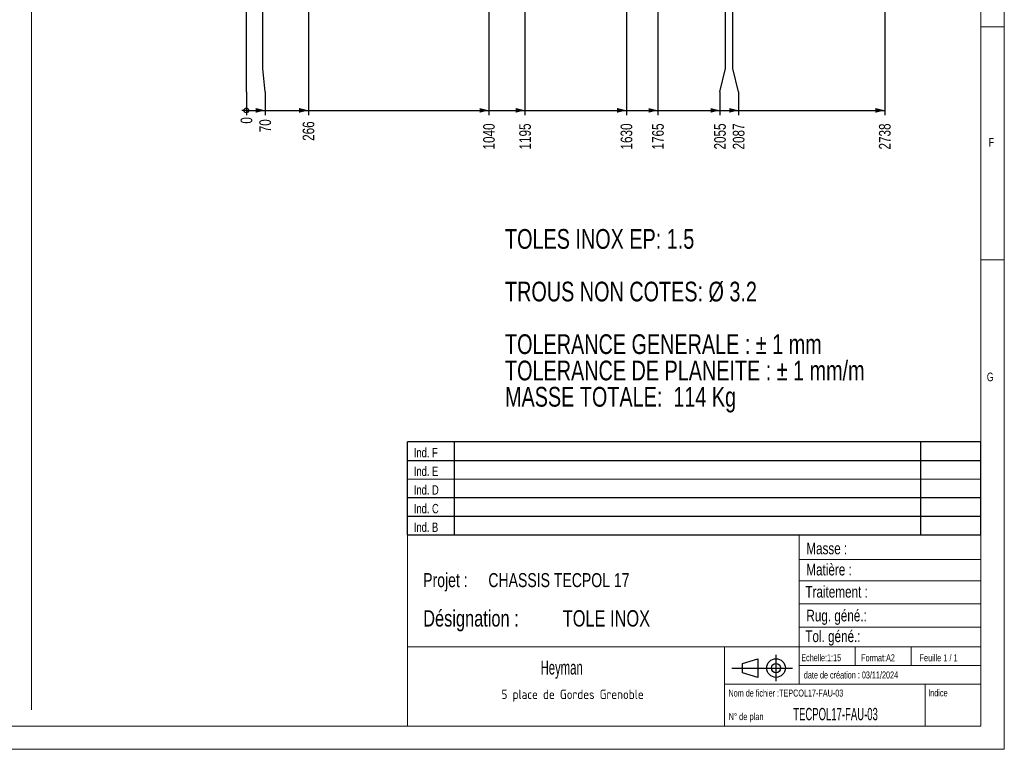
# Model space of a CAD drawing. Header units: millimetres. Extents: x 5 to 589, y 5 to 415.
# Tile 9 of 12: x 378 to 589, y 5 to 162. Entities that reach past the tile are written whole.
import ezdxf

# ---------------------------------------------------------------- set-up
doc = ezdxf.new("R2010")
doc.units = ezdxf.units.MM
doc.layers.add('COTES', color=1, linetype='Continuous')
doc.layers.add('NOTES', color=6, linetype='Continuous')
doc.styles.add('SLDTEXTSTYLE0', font='TXT', dxfattribs={"width": 0.75})
doc.styles.add('SLDTEXTSTYLE2', font='TXT', dxfattribs={"width": 0.617423})
doc.styles.add('SLDTEXTSTYLE3', font='TXT', dxfattribs={"width": 0.7})
doc.styles.add('SLDTEXTSTYLE4', font='ISOCP3', dxfattribs={"width": 0.96})
doc.styles.add('SLDTEXTSTYLE5', font='TXT', dxfattribs={"width": 0.605})
doc.styles.add('SLDTEXTSTYLE6', font='TXT', dxfattribs={"width": 0.692308})
doc.styles.add('SLDTEXTSTYLE7', font='TXT', dxfattribs={"width": 0.576545})
doc.dimstyles.new('SLDDIMSTYLE0', dxfattribs={"dimtxt": 2.5, "dimasz": 0.333333, "dimexe": 0, "dimexo": 0.0625, "dimtad": 0, "dimtih": 1, "dimtoh": 1, "dimdec": 0, "dimlfac": 20, "dimrnd": 1e-09, "dimdsep": 46, "dimtxsty": 'SLDTEXTSTYLE0', "dimblk1": 'ORIGIN', "dimblk2": 'ORIGIN', "dimsah": 1, "dimcen": 0.09, "dimadec": 0, "dimazin": 2, "dimtfac": 1, "dimtdec": 0, "dimtofl": 0, "dimtmove": 0, "dimatfit": 3, "dimldrblk": 'ORIGIN', "dimfxl": 1, "dimfrac": 2, "dimtolj": 1, "dimtzin": 12, "dimarcsym": 0})
doc.dimstyles.new('SLDDIMSTYLE1', dxfattribs={"dimtxt": 2.5, "dimasz": 2, "dimexe": 0, "dimexo": 0.0625, "dimtad": 0, "dimtih": 1, "dimtoh": 1, "dimdec": 0, "dimlfac": 20, "dimrnd": 1e-09, "dimzin": 12, "dimdsep": 46, "dimtxsty": 'SLDTEXTSTYLE0', "dimsah": 1, "dimcen": 0.09, "dimadec": 0, "dimazin": 3, "dimtfac": 1, "dimtdec": 0, "dimtofl": 0, "dimtmove": 0, "dimatfit": 3, "dimfxl": 1, "dimfrac": 2, "dimtolj": 1, "dimtzin": 12, "dimarcsym": 0})

# ---------------------------------------------------------------- blocks, each defined once
blk = doc.blocks.new('TAB MODIFS')
for p, q in [((123, 20), (0, 20)), ((0, 0), (0, 20)), ((10, 20), (10, 0)), ((110, 20), (110, 0)), ((123, 0), (123, 20)), ((0, 16), (123, 16)), ((0, 8), (123, 8)), ((0, 4), (123, 4)), ((0, 0), (123, 0))]:
    blk.add_line(p, q)
at = {"color": 7, "linetype": 'Continuous', "lineweight": 18}
blk.add_line((0, 12), (123, 12), dxfattribs=at)
at = {"color": 7}
for tag in ['AUTOATTR0', 'AUTOATTR1', 'AUTOATTR2', 'AUTOATTR3', 'AUTOATTR4', 'AUTOATTR5', 'AUTOATTR6', 'AUTOATTR7', 'AUTOATTR8', 'AUTOATTR9']:
    blk.add_attdef(tag, (0, 0), '', height=1, dxfattribs=at)
at = {"layer": 'NOTES', "color": 211, "char_height": 2, "attachment_point": 1, "style": 'SLDTEXTSTYLE0'}
for s, insert in [('Ind. F', (1.36, 18.66)), ('Ind. E', (1.36, 14.66)), ('Ind. D', (1.36, 10.66)), ('Ind. C', (1.36, 6.66)), ('Ind. B', (1.36, 2.66))]:
    blk.add_mtext(s, dxfattribs=dict(at, insert=insert))
blk = doc.blocks.new('Bloc2')
for p, q in [((2.32, 3.8), (5.55, 4.8)), ((5.55, 4.8), (5.55, 0.8)), ((9.48, 0), (9.48, 5.6)), ((0, 2.8), (12.98, 2.8)), ((2.32, 1.8), (2.32, 3.8)), ((5.55, 0.8), (2.32, 1.8))]:
    blk.add_line(p, q)
for radius in [2, 1]:
    blk.add_circle((9.48, 2.8), radius)
blk = doc.blocks.new('SW_NOTE_0')
at = {"layer": 'NOTES', "color": 0, "char_height": 4.2333, "attachment_point": 1, "style": 'SLDTEXTSTYLE0'}
for s, insert in [('TOLES INOX EP: 1.5', (0, 5.46)), ('TROUS NON COTES: Ø 3.2', (0, -5.83)), ('TOLERANCE GENERALE : ± 1 mm', (0, -17.12)), ('TOLERANCE DE PLANEITE : ± 1 mm/m', (0, -22.77)), ('MASSE TOTALE:  114 Kg', (0, -28.41))]:
    blk.add_mtext(s, dxfattribs=dict(at, insert=insert))
blk = doc.blocks.new('SW_NOTE_1')
at = {"layer": 'NOTES', "color": 0, "char_height": 3.5, "attachment_point": 1, "style": 'SLDTEXTSTYLE0'}
for s, insert in [('Désignation :', (0, 4.51)), ('TOLE INOX', (29.93, 4.51))]:
    blk.add_mtext(s, dxfattribs=dict(at, insert=insert))
blk = doc.blocks.new('SW_NOTE_2')
at = {"layer": 'NOTES', "color": 0, "char_height": 3, "attachment_point": 1, "style": 'SLDTEXTSTYLE0'}
for s, insert in [('Projet :', (0, 3.87)), ('CHASSIS TECPOL 17', (13.98, 3.87))]:
    blk.add_mtext(s, dxfattribs=dict(at, insert=insert))
blk = doc.blocks.new('SW_NOTE_3')
at = {"layer": 'NOTES', "color": 0, "insert": (16.91, 2.58), "char_height": 2, "attachment_point": 2, "style": 'SLDTEXTSTYLE4'}
blk.add_mtext('5 place de Gordes Grenoble', dxfattribs=at)
blk = doc.blocks.new('_Origin')
at = {"color": 0, "linetype": 'ByBlock', "lineweight": -2}
blk.add_line((0, 0), (-1, 0), dxfattribs=at)
blk.add_circle((0, 0), 0.5, dxfattribs=at)
blk = doc.blocks.new('_D_14')
at = {"layer": 'COTES', "color": 1, "transparency": 16777216}
for p, q in [((426.45, 151.08), (426.45, 164.11)), ((426.45, 146.08), (426.45, 151.08)), ((426.45, 146.08), (426.45, 141.08))]:
    blk.add_line(p, q, dxfattribs=at)
blk.add_blockref('_Origin', (426.45, 142.08), dxfattribs=at)
at = {"layer": 'COTES', "color": 1, "transparency": 16777216, "insert": (425.21, 139.23), "char_height": 2.5, "attachment_point": 1, "rotation": 90, "style": 'SLDTEXTSTYLE0'}
blk.add_mtext('0', dxfattribs=at)
blk = doc.blocks.new('_D_15')
at = {"layer": 'COTES', "color": 1, "transparency": 16777216}
for p, q in [((429.95, 151.08), (429.95, 222.96)), ((430.46, 146.08), (429.95, 151.08)), ((430.46, 146.08), (430.46, 141.08)), ((426.45, 142.08), (430.46, 142.08))]:
    blk.add_line(p, q, dxfattribs=at)
blk.add_solid([(430.46, 142.08), (428.46, 142.58), (428.46, 141.58)], dxfattribs=at)
at = {"layer": 'COTES', "color": 1, "transparency": 16777216, "insert": (429.22, 137.38), "char_height": 2.5, "attachment_point": 1, "rotation": 90, "style": 'SLDTEXTSTYLE0'}
blk.add_mtext('70', dxfattribs=at)
blk = doc.blocks.new('_D_16')
at = {"layer": 'COTES', "color": 1, "transparency": 16777216}
for p, q in [((439.75, 206.46), (439.75, 141.08)), ((430.46, 142.08), (439.75, 142.08))]:
    blk.add_line(p, q, dxfattribs=at)
blk.add_solid([(439.75, 142.08), (437.75, 142.58), (437.75, 141.58)], dxfattribs=at)
at = {"layer": 'COTES', "color": 1, "transparency": 16777216, "insert": (438.51, 135.54), "char_height": 2.5, "attachment_point": 1, "rotation": 90, "style": 'SLDTEXTSTYLE0'}
blk.add_mtext('266', dxfattribs=at)
blk = doc.blocks.new('_D_17')
at = {"layer": 'COTES', "color": 1, "transparency": 16777216}
for p, q in [((478.45, 206.46), (478.45, 141.08)), ((439.75, 142.08), (478.45, 142.08))]:
    blk.add_line(p, q, dxfattribs=at)
blk.add_solid([(478.45, 142.08), (476.45, 142.58), (476.45, 141.58)], dxfattribs=at)
at = {"layer": 'COTES', "color": 1, "transparency": 16777216, "insert": (477.21, 133.69), "char_height": 2.5, "attachment_point": 1, "rotation": 90, "style": 'SLDTEXTSTYLE0'}
blk.add_mtext('1040', dxfattribs=at)
blk = doc.blocks.new('_D_18')
at = {"layer": 'COTES', "color": 1, "transparency": 16777216}
for p, q in [((486.2, 164.11), (486.2, 141.08)), ((478.45, 142.08), (486.2, 142.08))]:
    blk.add_line(p, q, dxfattribs=at)
blk.add_solid([(486.2, 142.08), (484.2, 142.58), (484.2, 141.58)], dxfattribs=at)
at = {"layer": 'COTES', "color": 1, "transparency": 16777216, "insert": (484.96, 133.69), "char_height": 2.5, "attachment_point": 1, "rotation": 90, "style": 'SLDTEXTSTYLE0'}
blk.add_mtext('1195', dxfattribs=at)
blk = doc.blocks.new('_D_19')
at = {"layer": 'COTES', "color": 1, "transparency": 16777216}
for p, q in [((507.95, 221.34), (507.95, 141.08)), ((486.2, 142.08), (507.95, 142.08))]:
    blk.add_line(p, q, dxfattribs=at)
blk.add_solid([(507.95, 142.08), (505.95, 142.58), (505.95, 141.58)], dxfattribs=at)
at = {"layer": 'COTES', "color": 1, "transparency": 16777216, "insert": (506.71, 133.69), "char_height": 2.5, "attachment_point": 1, "rotation": 90, "style": 'SLDTEXTSTYLE0'}
blk.add_mtext('1630', dxfattribs=at)
blk = doc.blocks.new('_D_20')
at = {"layer": 'COTES', "color": 1, "transparency": 16777216}
for p, q in [((514.7, 253.09), (514.7, 141.08)), ((507.95, 142.08), (514.7, 142.08))]:
    blk.add_line(p, q, dxfattribs=at)
blk.add_solid([(514.7, 142.08), (512.7, 142.58), (512.7, 141.58)], dxfattribs=at)
at = {"layer": 'COTES', "color": 1, "transparency": 16777216, "insert": (513.46, 133.69), "char_height": 2.5, "attachment_point": 1, "rotation": 90, "style": 'SLDTEXTSTYLE0'}
blk.add_mtext('1765', dxfattribs=at)
blk = doc.blocks.new('_D_21')
at = {"layer": 'COTES', "color": 1, "transparency": 16777216}
for p, q in [((529.2, 151.08), (529.2, 253.09)), ((528, 146.08), (529.2, 151.08)), ((528, 146.08), (528, 141.08)), ((514.7, 142.08), (528, 142.08))]:
    blk.add_line(p, q, dxfattribs=at)
blk.add_solid([(528, 142.08), (526, 142.58), (526, 141.58)], dxfattribs=at)
at = {"layer": 'COTES', "color": 1, "transparency": 16777216, "insert": (526.76, 133.69), "char_height": 2.5, "attachment_point": 1, "rotation": 90, "style": 'SLDTEXTSTYLE0'}
blk.add_mtext('2055', dxfattribs=at)
blk = doc.blocks.new('_D_22')
at = {"layer": 'COTES', "color": 1, "transparency": 16777216}
for p, q in [((530.8, 151.08), (530.8, 206.46)), ((532.01, 146.08), (530.8, 151.08)), ((532.01, 146.08), (532.01, 141.08)), ((528, 142.08), (532.01, 142.08))]:
    blk.add_line(p, q, dxfattribs=at)
blk.add_solid([(532.01, 142.08), (530.01, 142.58), (530.01, 141.58)], dxfattribs=at)
at = {"layer": 'COTES', "color": 1, "transparency": 16777216, "insert": (530.77, 133.69), "char_height": 2.5, "attachment_point": 1, "rotation": 90, "style": 'SLDTEXTSTYLE0'}
blk.add_mtext('2087', dxfattribs=at)
blk = doc.blocks.new('_D_23')
at = {"layer": 'COTES', "color": 1, "transparency": 16777216}
for p, q in [((563.35, 164.11), (563.35, 141.08)), ((532.01, 142.08), (563.35, 142.08))]:
    blk.add_line(p, q, dxfattribs=at)
blk.add_solid([(563.35, 142.08), (561.35, 142.58), (561.35, 141.58)], dxfattribs=at)
at = {"layer": 'COTES', "color": 1, "transparency": 16777216, "insert": (562.11, 133.69), "char_height": 2.5, "attachment_point": 1, "rotation": 90, "style": 'SLDTEXTSTYLE0'}
blk.add_mtext('2738', dxfattribs=at)

msp = doc.modelspace()

# ---------------------------------------------------------------- linework, layer by layer
at = {"lineweight": 18}
for p, q in [((589, 5), (589, 415)), ((380.3549, 410), (380.3549, 13.4797)), ((584, 10), (584, 410)), ((584, 160), (589, 160)), ((589, 110), (584, 110)), ((461, 51), (461, 10)), ((584, 51), (461, 51)), ((545, 51), (545, 19)), ((584, 51), (584, 10)), ((545, 45.7564), (584, 45.7564)), ((545, 41.1784), (584, 41.1784)), ((545, 36.2449), (584, 36.2449)), ((545, 31.1779), (584, 31.1779)), ((461, 27), (584, 27)), ((529, 27), (529, 10)), ((557, 27), (557, 23)), ((569, 27), (569, 23)), ((545, 23), (584, 23)), ((529, 19), (584, 19)), ((572, 19), (572, 10)), ((10, 10), (584, 10)), ((461, 10.0004), (584, 10)), ((5, 5), (589, 5))]:
    msp.add_line(p, q, dxfattribs=at)

# ---------------------------------------------------------------- block references
for name, p in [('TAB MODIFS', (460.9936, 50.9899)), ('Bloc2', (530.5599, 19.6343))]:
    msp.add_blockref(name, p)
at = {"layer": 'NOTES', "color": 211}
for name, p in [('SW_NOTE_0', (481.9182, 111.1562)), ('SW_NOTE_2', (464.3672, 38.9252)), ('SW_NOTE_1', (464.3672, 30.3351)), ('SW_NOTE_3', (479.5027, 15.2133))]:
    msp.add_blockref(name, p, dxfattribs=at)

# ---------------------------------------------------------------- texts
for s, insert, char_height, attachment_point, style in [('F', (585.6667, 136.168), 1.8521, 1, 'SLDTEXTSTYLE0'), ('G', (585.2516, 85.8233), 1.8521, 1, 'SLDTEXTSTYLE0'), ('Masse :', (546.5332, 49.3459), 2.5, 1, 'SLDTEXTSTYLE0'), ('Matière :', (546.5332, 44.7993), 2.5, 1, 'SLDTEXTSTYLE0'), ('Traitement :', (546.3427, 40.0456), 2.5, 1, 'SLDTEXTSTYLE0'), ('Rug. géné.:', (546.5514, 34.9449), 2.5, 1, 'SLDTEXTSTYLE0'), ('Tol. géné.:', (546.3236, 30.4993), 2.5, 1, 'SLDTEXTSTYLE0'), ('Echelle:1:15', (545.4535, 25.4047), 1.5, 1, 'SLDTEXTSTYLE0'), ('Format:A2', (558.2893, 25.3802), 1.5, 1, 'SLDTEXTSTYLE0'), ('Feuille 1 / 1', (570.8064, 25.384), 1.5, 1, 'SLDTEXTSTYLE6'), ('Heyman', (494.0627, 24.0268), 3, 2, 'SLDTEXTSTYLE5'), ('date de création : 03/11/2024', (546.009, 21.6948), 1.5, 1, 'SLDTEXTSTYLE0'), ('Nom de fichier :TEPCOL17-FAU-03', (529.8524, 17.8154), 1.5, 1, 'SLDTEXTSTYLE2'), ('Indice', (572.6927, 17.8602), 1.5, 1, 'SLDTEXTSTYLE0'), ('N° de plan', (529.8781, 12.765), 1.5, 1, 'SLDTEXTSTYLE3'), ('TECPOL17-FAU-03', (543.7377, 13.8797), 2.645833, 1, 'SLDTEXTSTYLE7')]:
    msp.add_mtext(s, dxfattribs=dict(at, insert=insert, char_height=char_height, attachment_point=attachment_point, style=style))

# ---------------------------------------------------------------- dimensions: what is measured, and where the dimension line sits
at = {"layer": 'COTES', "color": 1}
for feature_location, offset, origin, dimstyle, picture, middle in [((514.7014, 254.0887), (0, -113.0107), (426.4515, 165.1137), 'SLDDIMSTYLE1', '_D_20', (514.7014, 137.3835)), ((529.2014, 254.0887), (-1.2042, -113.0107), (426.4515, 165.1137), 'SLDDIMSTYLE1', '_D_21', (527.9972, 137.3835)), ((429.9515, 223.9637), (0.5084, -82.8857), (426.4515, 165.1137), 'SLDDIMSTYLE1', '_D_15', (430.4599, 139.2307)), ((507.9514, 222.3387), (0, -81.2608), (426.4515, 165.1137), 'SLDDIMSTYLE1', '_D_19', (507.9514, 137.3835)), ((439.7514, 207.4637), (0, -66.3858), (426.4515, 165.1137), 'SLDDIMSTYLE1', '_D_16', (439.7514, 138.3071)), ((478.4514, 207.4637), (0, -66.3858), (426.4515, 165.1137), 'SLDDIMSTYLE1', '_D_17', (478.4514, 137.3835)), ((530.8014, 207.4637), (1.2042, -66.3858), (426.4515, 165.1137), 'SLDDIMSTYLE1', '_D_22', (532.0057, 137.3835)), ((426.4514529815, 165.1136674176), (0, -24.0357486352), (426.4514529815, 165.1136674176), 'SLDDIMSTYLE0', '_D_14', (426.4514529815, 140.1543076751)), ((486.2015, 165.1137), (0, -24.0357), (426.4515, 165.1137), 'SLDDIMSTYLE1', '_D_18', (486.2015, 137.3835)), ((563.3515, 165.1137), (0, -24.0357), (426.4515, 165.1137), 'SLDDIMSTYLE1', '_D_23', (563.3515, 137.3835))]:
    dim = msp.add_ordinate_dim(feature_location=feature_location, offset=offset, dtype=1, origin=origin, dimstyle=dimstyle, dxfattribs=at)
    dim.commit()
    dim.dimension.update_dxf_attribs({"geometry": picture, "text_midpoint": middle})

doc.saveas('drawing.dxf')
